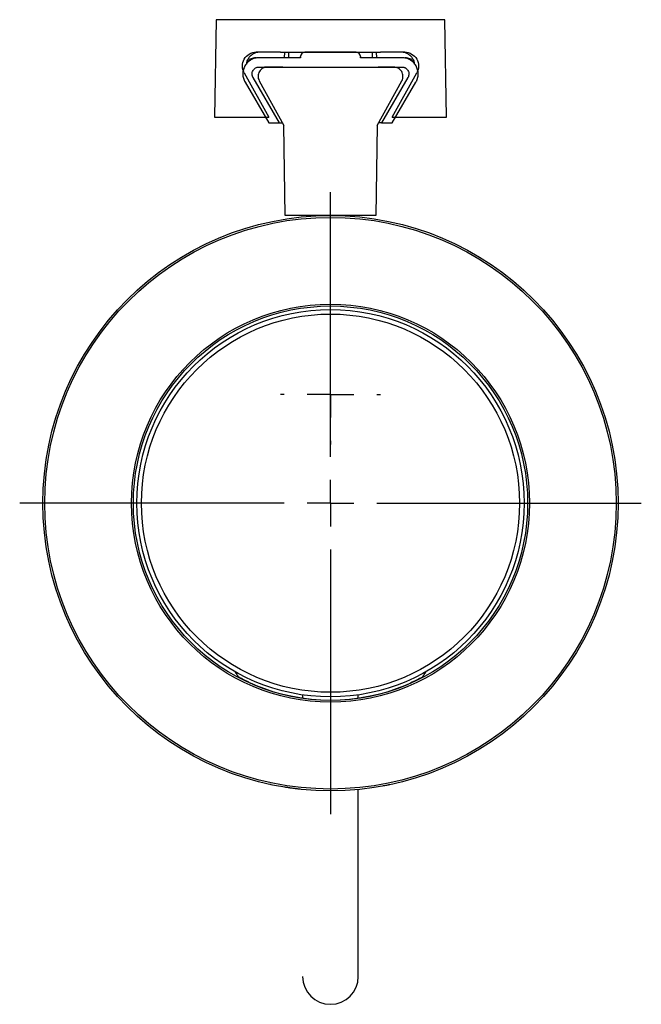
# Model space of a CAD drawing. Header units: millimetres. Extents: x 30 to 230, y 29 to 193.
# Tile 1 of 6: x 30 to 53, y 41 to 76. Entities that reach past the tile are written whole.
import ezdxf

# ---------------------------------------------------------------- set-up
doc = ezdxf.new("R2010")
doc.units = ezdxf.units.MM
doc.layers.add('图框', color=7, linetype='Continuous')

# ---------------------------------------------------------------- blocks, each defined once
blk = doc.blocks.new('SW_CENTERMARKSYMBOL_6')
at = {"layer": '图框', "color": 0}
for p, q in [((0, 1.667), (0, 11.167)), ((0, 0), (0, 0.833)), ((-1.667, 0), (-11.167, 0)), ((0, 0), (-0.833, 0)), ((0, 0), (0, -0.833)), ((0, 0), (0.833, 0)), ((1.667, 0), (11.167, 0)), ((0, -1.667), (0, -11.167))]:
    blk.add_line(p, q, dxfattribs=at)
blk = doc.blocks.new('SW_CENTERMARKSYMBOL_7')
at = {"layer": '图框', "color": 0}
for p, q in [((0, 1.667), (0, 1.801)), ((0, 0), (0, 0.833)), ((-1.667, 0), (-1.801, 0)), ((0, 0), (-0.833, 0)), ((0, 0), (0, -0.833)), ((0, 0), (0.833, 0)), ((1.667, 0), (1.801, 0)), ((0, -1.667), (0, -1.801))]:
    blk.add_line(p, q, dxfattribs=at)

msp = doc.modelspace()

# ---------------------------------------------------------------- linework, layer by layer
at = {"color": 7, "linetype": 'Continuous', "lineweight": 25}
for p, q in [((37.528, 76.282), (37.466, 72.782)), ((45.739, 76.282), (37.528, 76.282)), ((45.8, 72.782), (45.739, 76.282)), ((39.842, 75.116), (38.966, 75.116)), ((39.842, 75.116), (43.424, 75.116)), ((39.986, 74.916), (39.988, 75.116)), ((40.131, 74.916), (40.133, 75.116)), ((42.55, 75.116), (40.716, 75.116)), ((43.133, 75.116), (43.135, 74.916)), ((43.279, 75.116), (43.28, 74.916)), ((44.3, 75.116), (43.424, 75.116)), ((40.55, 74.916), (39.066, 74.916)), ((40.55, 74.949), (40.55, 74.916)), ((42.716, 74.916), (42.716, 74.949)), ((44.2, 74.916), (42.716, 74.916)), ((38.53, 74.372), (39.416, 72.782)), ((39.066, 74.582), (44.2, 74.582)), ((39.921, 74.582), (39.363, 74.582)), ((39.921, 74.582), (43.346, 74.582)), ((43.903, 74.582), (43.346, 74.582)), ((43.85, 72.782), (44.736, 74.372)), ((38.563, 74.037), (39.416, 72.582)), ((39.803, 72.582), (38.851, 74.206)), ((39.071, 74.089), (39.952, 72.482)), ((43.314, 72.482), (44.196, 74.089)), ((44.415, 74.206), (43.463, 72.582)), ((43.85, 72.582), (44.703, 74.037)), ((37.466, 72.782), (39.416, 72.782)), ((39.416, 72.582), (39.803, 72.582)), ((39.803, 72.582), (39.897, 72.582)), ((43.463, 72.582), (43.369, 72.582)), ((43.463, 72.582), (43.85, 72.582)), ((43.85, 72.782), (45.8, 72.782)), ((40, 69.249), (39.952, 72.482)), ((43.314, 72.482), (43.266, 69.249)), ((43.266, 69.249), (40, 69.249)), ((40.966, 69.249), (40.966, 69.228)), ((42.3, 69.228), (42.3, 69.249)), ((40.633, 52.029), (40.633, 51.915)), ((42.633, 51.915), (42.633, 52.029)), ((42.633, 41.916), (42.633, 48.631))]:
    msp.add_line(p, q, dxfattribs=at)
for radius in [10.333, 10.267, 7.149, 7.083, 6.959, 6.793]:
    msp.add_circle((41.633, 58.916), radius, dxfattribs=at)
for centre, radius, start, end in [((40.716, 74.949), 0.167, 90, 180), ((42.55, 74.949), 0.167, 0, 90), ((41.633, 58.916), 7.072, 247.5454, 292.4546), ((41.633, 41.916), 1, 180, 0)]:
    msp.add_arc(centre, radius, start, end, dxfattribs=at)
for centre, major_axis, start_param, end_param in [((45.637, 56.604), (8.007, -4.623), 4.194947, 4.221259), ((37.63, 56.604), (8.007, 4.623), 5.203519, 5.229831)]:
    msp.add_ellipse(centre, major_axis=major_axis, ratio=0.866047, start_param=start_param, end_param=end_param, dxfattribs=at)
for points in [[(38.53, 74.372), (38.488, 74.448), (38.444, 74.62), (38.514, 74.879), (38.705, 75.069), (38.879, 75.116), (38.966, 75.116)], [(44.3, 75.116), (44.386, 75.116), (44.559, 75.07), (44.751, 74.881), (44.823, 74.621), (44.778, 74.448), (44.736, 74.372)]]:
    msp.add_open_spline(points, degree=3, dxfattribs=at)
for points, knots in [([(39.1, 75.116), (39.058, 75.113), (38.973, 75.107), (38.855, 75.058), (38.752, 74.983), (38.672, 74.884), (38.623, 74.786), (38.614, 74.721), (38.61, 74.697)], [0, 0, 0, 0, 0.179825, 0.35965, 0.539478, 0.719302, 0.899127, 1, 1, 1, 1]), ([(44.656, 74.697), (44.652, 74.721), (44.643, 74.786), (44.594, 74.884), (44.514, 74.983), (44.411, 75.058), (44.293, 75.107), (44.209, 75.113), (44.166, 75.116)], [0, 0, 0, 0, 0.100873, 0.280698, 0.460522, 0.64035, 0.820175, 1, 1, 1, 1]), ([(39.066, 74.916), (39.054, 74.916), (39.028, 74.915), (38.99, 74.911), (38.952, 74.905), (38.903, 74.893), (38.842, 74.873), (38.75, 74.827), (38.648, 74.749), (38.554, 74.626), (38.496, 74.483), (38.48, 74.355), (38.487, 74.253), (38.502, 74.178), (38.527, 74.105), (38.551, 74.06), (38.563, 74.037)], [0, 0, 0, 0, 0.031394, 0.0626343, 0.0938557, 0.1251931, 0.1876816, 0.250321, 0.375177, 0.5000329, 0.6248889, 0.7497448, 0.8122334, 0.8748727, 0.9373231, 1, 1, 1, 1]), ([(38.665, 74.773), (38.652, 74.755), (38.627, 74.72), (38.605, 74.69), (38.594, 74.675)], [0, 0, 0, 0, 0.500006, 1, 1, 1, 1]), ([(38.945, 74.916), (38.916, 74.914), (38.859, 74.91), (38.779, 74.877), (38.712, 74.831), (38.68, 74.79), (38.666, 74.772)], [0, 0, 0, 0, 0.262139, 0.523413, 0.785414, 1, 1, 1, 1]), ([(44.703, 74.037), (44.709, 74.049), (44.722, 74.071), (44.738, 74.106), (44.751, 74.141), (44.766, 74.19), (44.779, 74.253), (44.787, 74.355), (44.77, 74.483), (44.712, 74.626), (44.618, 74.749), (44.516, 74.827), (44.424, 74.873), (44.352, 74.897), (44.276, 74.913), (44.225, 74.915), (44.2, 74.916)], [0, 0, 0, 0, 0.031394, 0.062634, 0.093856, 0.125193, 0.187682, 0.250321, 0.375177, 0.500033, 0.624889, 0.749745, 0.812233, 0.874873, 0.937323, 1, 1, 1, 1]), ([(44.6, 74.772), (44.586, 74.79), (44.554, 74.832), (44.487, 74.877), (44.407, 74.91), (44.35, 74.914), (44.321, 74.916)], [0, 0, 0, 0, 0.215173, 0.476601, 0.738157, 1, 1, 1, 1]), ([(44.672, 74.675), (44.661, 74.69), (44.639, 74.72), (44.614, 74.755), (44.601, 74.773)], [0, 0, 0, 0, 0.499994, 1, 1, 1, 1]), ([(38.851, 74.206), (38.847, 74.214), (38.838, 74.229), (38.829, 74.254), (38.822, 74.279), (38.817, 74.305), (38.815, 74.344), (38.822, 74.397), (38.847, 74.458), (38.887, 74.511), (38.94, 74.551), (39.001, 74.578), (39.044, 74.581), (39.066, 74.582)], [0, 0, 0, 0, 0.050705, 0.100543, 0.150069, 0.199848, 0.25044, 0.375188, 0.500295, 0.625044, 0.750151, 0.874806, 1, 1, 1, 1]), ([(39.363, 74.582), (39.334, 74.582), (39.305, 74.579), (39.25, 74.564), (39.223, 74.553), (39.148, 74.51), (39.106, 74.469), (39.047, 74.369), (39.031, 74.312), (39.029, 74.197), (39.043, 74.14), (39.071, 74.089)], [0, 0, 0, 0, 0.125, 0.125, 0.25, 0.25, 0.5, 0.5, 0.75, 0.75, 1, 1, 1, 1]), ([(44.196, 74.089), (44.21, 74.114), (44.22, 74.141), (44.234, 74.197), (44.237, 74.226), (44.236, 74.312), (44.22, 74.369), (44.161, 74.469), (44.118, 74.51), (44.019, 74.567), (43.961, 74.582), (43.903, 74.582)], [0, 0, 0, 0, 0.125, 0.125, 0.25, 0.25, 0.5, 0.5, 0.75, 0.75, 1, 1, 1, 1]), ([(44.2, 74.582), (44.209, 74.582), (44.226, 74.582), (44.252, 74.577), (44.277, 74.571), (44.302, 74.561), (44.337, 74.543), (44.379, 74.511), (44.419, 74.458), (44.445, 74.397), (44.452, 74.331), (44.445, 74.265), (44.425, 74.226), (44.415, 74.206)], [0, 0, 0, 0, 0.050705, 0.100543, 0.150069, 0.199848, 0.25044, 0.375188, 0.500295, 0.625044, 0.750151, 0.874806, 1, 1, 1, 1]), ([(38.932, 52.38), (38.892, 52.397), (38.852, 52.414), (38.775, 52.447), (38.737, 52.465), (38.664, 52.498), (38.629, 52.515), (38.564, 52.546), (38.533, 52.561), (38.478, 52.589), (38.454, 52.602), (38.41, 52.624), (38.392, 52.634), (38.347, 52.659), (38.33, 52.668), (38.329, 52.67)], [0, 0, 0, 0, 0.125, 0.125, 0.25, 0.25, 0.375, 0.375, 0.5, 0.5, 0.625, 0.625, 0.75, 0.75, 1, 1, 1, 1]), ([(44.937, 52.67), (44.936, 52.669), (44.932, 52.666), (44.916, 52.657), (44.905, 52.651), (44.875, 52.634), (44.856, 52.625), (44.813, 52.602), (44.788, 52.589), (44.733, 52.561), (44.703, 52.546), (44.638, 52.515), (44.603, 52.498), (44.494, 52.448), (44.415, 52.414), (44.334, 52.38)], [0, 0, 0, 0, 0.125, 0.125, 0.25, 0.25, 0.375, 0.375, 0.5, 0.5, 0.625, 0.625, 0.75, 0.75, 1, 1, 1, 1]), ([(39.459, 48.814), (39.459, 48.814), (39.456, 48.814), (39.454, 48.815), (39.452, 48.815), (39.451, 48.815)], [0, 0, 0, 0, 0.176433, 0.499999, 1, 1, 1, 1]), ([(39.499, 48.805), (39.492, 48.807), (39.479, 48.81), (39.465, 48.812), (39.459, 48.814)], [0, 0, 0, 0, 0.52745, 1, 1, 1, 1]), ([(40.26, 48.674), (40.25, 48.675), (40.23, 48.678), (40.2, 48.682), (40.172, 48.686), (40.136, 48.692), (40.094, 48.698), (40.053, 48.704), (40.021, 48.709), (39.998, 48.713), (39.984, 48.715), (39.983, 48.715), (39.982, 48.715)], [0, 0, 0, 0, 0.063027, 0.125088, 0.187137, 0.250131, 0.372734, 0.49997, 0.623069, 0.749954, 0.873307, 1, 1, 1, 1]), ([(40.541, 48.64), (40.541, 48.64), (40.541, 48.64), (40.537, 48.641), (40.531, 48.641), (40.521, 48.642), (40.502, 48.645), (40.469, 48.648), (40.428, 48.653), (40.378, 48.659), (40.321, 48.666), (40.281, 48.671), (40.26, 48.674)], [0, 0, 0, 0, 0.063935, 0.126723, 0.188719, 0.250292, 0.377039, 0.500348, 0.627513, 0.750263, 0.875129, 1, 1, 1, 1]), ([(43.532, 48.758), (43.531, 48.758), (43.529, 48.758), (43.527, 48.757), (43.525, 48.757), (43.524, 48.757)], [0, 0, 0, 0, 0.185628, 0.499999, 1, 1, 1, 1]), ([(43.574, 48.766), (43.565, 48.765), (43.551, 48.762), (43.537, 48.759), (43.532, 48.758)], [0, 0, 0, 0, 0.642548, 1, 1, 1, 1]), ([(43.758, 48.803), (43.758, 48.803), (43.757, 48.803), (43.753, 48.802), (43.744, 48.8), (43.729, 48.797), (43.698, 48.791), (43.645, 48.78), (43.599, 48.771), (43.574, 48.766)], [0, 0, 0, 0, 0.0873434, 0.1701204, 0.2498563, 0.3750426, 0.5002533, 0.7312702, 1, 1, 1, 1])]:
    msp.add_open_spline(points, degree=3, knots=knots, dxfattribs=at)

# ---------------------------------------------------------------- block references
at = {"layer": '图框'}
for name, p in [('SW_CENTERMARKSYMBOL_6', (41.633, 58.916)), ('SW_CENTERMARKSYMBOL_7', (41.633, 62.825))]:
    msp.add_blockref(name, p, dxfattribs=at)

doc.saveas('drawing.dxf')
